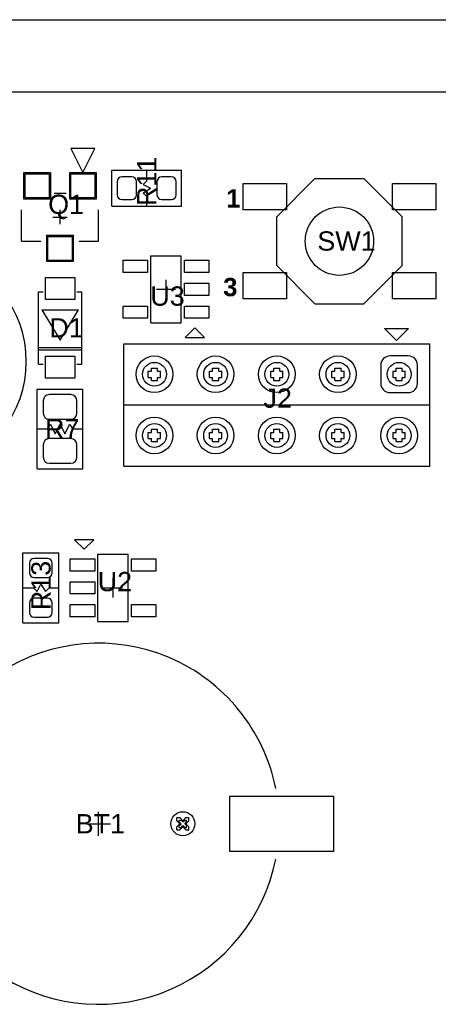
# Model space of a CAD drawing. Header units: inches. Extents: x -4 to 282, y -17 to 94.
# Tile 19 of 31: x 27 to 45, y 52 to 93. Entities that reach past the tile are written whole.
import ezdxf

# ---------------------------------------------------------------- set-up
doc = ezdxf.new("R2010")
doc.units = ezdxf.units.IN
for name, color, linetype in [('Bottom Solder', 6, 'Continuous'), ('Dimensions', 56, 'Continuous'), ('Drill Drawing', 1, 'Continuous'), ('Keep-Out Layer', 6, 'Continuous'), ('Multi-Layer', 9, 'Continuous'), ('Pad Holes', 156, 'Continuous'), ('Top Overlay', 2, 'Continuous'), ('Top Paste', 8, 'Continuous'), ('Top Solder', 216, 'Continuous')]:
    doc.layers.add(name, color=color, linetype=linetype)
doc.styles.add('Arial', font='txt', dxfattribs={"height": 0.2})
doc.styles.add('Arial_Bold', font='txt', dxfattribs={"height": 0.2})

msp = doc.modelspace()

# ---------------------------------------------------------------- linework, layer by layer
at = {"layer": 'Bottom Solder'}
for p, q in [((43.461, 79.032), (42.699, 79.032)), ((42.318, 78.651), (42.318, 77.889)), ((43.842, 77.889), (43.842, 78.651)), ((42.699, 77.508), (43.461, 77.508))]:
    msp.add_line(p, q, dxfattribs=at)
for centre, radius in [((32.92, 78.27), 0.762), ((35.46, 78.27), 0.762), ((38, 78.27), 0.762), ((40.54, 78.27), 0.762), ((32.92, 75.73), 0.762), ((35.46, 75.73), 0.762), ((38, 75.73), 0.762), ((40.54, 75.73), 0.762), ((43.08, 75.73), 0.762), ((34.1, 59.6), 0.5)]:
    msp.add_circle(centre, radius, dxfattribs=at)
for centre, start, end in [((42.699, 78.651), 90, 180), ((43.461, 78.651), 0, 90), ((42.699, 77.889), 180, 270), ((43.461, 77.889), 270, 0)]:
    msp.add_arc(centre, 0.381, start, end, dxfattribs=at)
at = {"layer": 'Dimensions'}
msp.add_line((0, 93), (82, 93), dxfattribs=at)
at = {"layer": 'Drill Drawing'}
for p, q in [((32.666, 78.143), (32.666, 78.397)), ((32.666, 78.397), (32.793, 78.397)), ((32.666, 78.143), (32.793, 78.143)), ((32.793, 78.397), (32.793, 78.524)), ((32.793, 78.524), (33.047, 78.524)), ((32.793, 78.016), (32.793, 78.143)), ((33.047, 78.397), (33.047, 78.524)), ((33.047, 78.397), (33.174, 78.397)), ((33.047, 78.143), (33.174, 78.143)), ((33.047, 78.016), (33.047, 78.143)), ((33.174, 78.143), (33.174, 78.397)), ((35.206, 78.143), (35.206, 78.397)), ((35.206, 78.397), (35.333, 78.397)), ((35.206, 78.143), (35.333, 78.143)), ((35.333, 78.397), (35.333, 78.524)), ((35.333, 78.524), (35.587, 78.524)), ((35.333, 78.016), (35.333, 78.143)), ((35.587, 78.397), (35.587, 78.524)), ((35.587, 78.397), (35.714, 78.397)), ((35.587, 78.143), (35.714, 78.143)), ((35.587, 78.016), (35.587, 78.143)), ((35.714, 78.143), (35.714, 78.397)), ((37.746, 78.143), (37.746, 78.397)), ((37.746, 78.397), (37.873, 78.397)), ((37.746, 78.143), (37.873, 78.143)), ((37.873, 78.397), (37.873, 78.524)), ((37.873, 78.524), (38.127, 78.524)), ((37.873, 78.016), (37.873, 78.143)), ((38.127, 78.397), (38.127, 78.524)), ((38.127, 78.397), (38.254, 78.397)), ((38.127, 78.143), (38.254, 78.143)), ((38.127, 78.016), (38.127, 78.143)), ((38.254, 78.143), (38.254, 78.397)), ((40.286, 78.143), (40.286, 78.397)), ((40.286, 78.397), (40.413, 78.397)), ((40.286, 78.143), (40.413, 78.143)), ((40.413, 78.397), (40.413, 78.524)), ((40.413, 78.524), (40.667, 78.524)), ((40.413, 78.016), (40.413, 78.143)), ((40.667, 78.397), (40.667, 78.524)), ((40.667, 78.397), (40.794, 78.397)), ((40.667, 78.143), (40.794, 78.143)), ((40.667, 78.016), (40.667, 78.143)), ((40.794, 78.143), (40.794, 78.397)), ((42.826, 78.143), (42.826, 78.397)), ((42.826, 78.397), (42.953, 78.397)), ((42.826, 78.143), (42.953, 78.143)), ((42.953, 78.397), (42.953, 78.524)), ((42.953, 78.524), (43.207, 78.524)), ((42.953, 78.016), (42.953, 78.143)), ((43.207, 78.397), (43.207, 78.524)), ((43.207, 78.397), (43.334, 78.397)), ((43.207, 78.143), (43.334, 78.143)), ((43.207, 78.016), (43.207, 78.143)), ((43.334, 78.143), (43.334, 78.397)), ((32.793, 78.016), (33.047, 78.016)), ((35.333, 78.016), (35.587, 78.016)), ((37.873, 78.016), (38.127, 78.016)), ((40.413, 78.016), (40.667, 78.016)), ((42.953, 78.016), (43.207, 78.016)), ((32.666, 75.603), (32.666, 75.857)), ((32.666, 75.857), (32.793, 75.857)), ((32.793, 75.857), (32.793, 75.984)), ((32.793, 75.984), (33.047, 75.984)), ((33.047, 75.857), (33.047, 75.984)), ((33.047, 75.857), (33.174, 75.857)), ((33.174, 75.603), (33.174, 75.857)), ((35.206, 75.603), (35.206, 75.857)), ((35.206, 75.857), (35.333, 75.857)), ((35.333, 75.857), (35.333, 75.984)), ((35.333, 75.984), (35.587, 75.984)), ((35.587, 75.857), (35.587, 75.984)), ((35.587, 75.857), (35.714, 75.857)), ((35.714, 75.603), (35.714, 75.857)), ((37.746, 75.603), (37.746, 75.857)), ((37.746, 75.857), (37.873, 75.857)), ((37.873, 75.857), (37.873, 75.984)), ((37.873, 75.984), (38.127, 75.984)), ((38.127, 75.857), (38.127, 75.984)), ((38.127, 75.857), (38.254, 75.857)), ((38.254, 75.603), (38.254, 75.857)), ((40.286, 75.603), (40.286, 75.857)), ((40.286, 75.857), (40.413, 75.857)), ((40.413, 75.857), (40.413, 75.984)), ((40.413, 75.984), (40.667, 75.984)), ((40.667, 75.857), (40.667, 75.984)), ((40.667, 75.857), (40.794, 75.857)), ((40.794, 75.603), (40.794, 75.857)), ((42.826, 75.603), (42.826, 75.857)), ((42.826, 75.857), (42.953, 75.857)), ((42.953, 75.857), (42.953, 75.984)), ((42.953, 75.984), (43.207, 75.984)), ((43.207, 75.857), (43.207, 75.984)), ((43.207, 75.857), (43.334, 75.857)), ((43.334, 75.603), (43.334, 75.857)), ((32.666, 75.603), (32.793, 75.603)), ((32.793, 75.476), (32.793, 75.603)), ((32.793, 75.476), (33.047, 75.476)), ((33.047, 75.603), (33.174, 75.603)), ((33.047, 75.476), (33.047, 75.603)), ((35.206, 75.603), (35.333, 75.603)), ((35.333, 75.476), (35.333, 75.603)), ((35.333, 75.476), (35.587, 75.476)), ((35.587, 75.603), (35.714, 75.603)), ((35.587, 75.476), (35.587, 75.603)), ((37.746, 75.603), (37.873, 75.603)), ((37.873, 75.476), (37.873, 75.603)), ((37.873, 75.476), (38.127, 75.476)), ((38.127, 75.603), (38.254, 75.603)), ((38.127, 75.476), (38.127, 75.603)), ((40.286, 75.603), (40.413, 75.603)), ((40.413, 75.476), (40.413, 75.603)), ((40.413, 75.476), (40.667, 75.476)), ((40.667, 75.603), (40.794, 75.603)), ((40.667, 75.476), (40.667, 75.603)), ((42.826, 75.603), (42.953, 75.603)), ((42.953, 75.476), (42.953, 75.603)), ((42.953, 75.476), (43.207, 75.476)), ((43.207, 75.603), (43.334, 75.603)), ((43.207, 75.476), (43.207, 75.603)), ((33.846, 59.727), (33.846, 59.854)), ((33.846, 59.854), (33.973, 59.854)), ((33.846, 59.727), (33.973, 59.6)), ((33.948, 59.676), (33.948, 59.752)), ((33.948, 59.752), (34.024, 59.752)), ((33.973, 59.854), (34.1, 59.727)), ((34.024, 59.752), (34.1, 59.676)), ((34.1, 59.727), (34.227, 59.854)), ((34.1, 59.676), (34.176, 59.752)), ((34.176, 59.752), (34.252, 59.752)), ((34.227, 59.854), (34.354, 59.854)), ((34.227, 59.6), (34.354, 59.727)), ((34.252, 59.676), (34.252, 59.752)), ((34.354, 59.727), (34.354, 59.854)), ((33.846, 59.473), (33.973, 59.6)), ((33.846, 59.346), (33.846, 59.473)), ((33.846, 59.346), (33.973, 59.346)), ((33.948, 59.676), (34.024, 59.6)), ((33.948, 59.524), (34.024, 59.6)), ((33.948, 59.448), (33.948, 59.524)), ((33.948, 59.448), (34.024, 59.448)), ((33.973, 59.346), (34.1, 59.473)), ((34.024, 59.448), (34.1, 59.524)), ((34.1, 59.524), (34.176, 59.448)), ((34.1, 59.473), (34.227, 59.346)), ((34.176, 59.6), (34.252, 59.676)), ((34.176, 59.6), (34.252, 59.524)), ((34.176, 59.448), (34.252, 59.448)), ((34.227, 59.6), (34.354, 59.473)), ((34.227, 59.346), (34.354, 59.346)), ((34.252, 59.448), (34.252, 59.524)), ((34.354, 59.346), (34.354, 59.473))]:
    msp.add_line(p, q, dxfattribs=at)
at = {"layer": 'Keep-Out Layer'}
msp.add_line((1, 90), (169, 90), dxfattribs=at)
at = {"layer": 'Multi-Layer'}
msp.add_circle((34.1, 59.6), 0.5, dxfattribs=at)
at = {"layer": 'Pad Holes'}
for centre, radius in [((32.92, 78.27), 0.495), ((35.46, 78.27), 0.495), ((38, 78.27), 0.495), ((40.54, 78.27), 0.495), ((43.08, 78.27), 0.495), ((32.92, 75.73), 0.495), ((35.46, 75.73), 0.495), ((38, 75.73), 0.495), ((40.54, 75.73), 0.495), ((43.08, 75.73), 0.495), ((34.1, 59.6), 0.5)]:
    msp.add_circle(centre, radius, dxfattribs=at)
at = {"layer": 'Top Overlay'}
for p, q in [((30.45, 87.65), (29.45, 87.65)), ((29.45, 87.65), (29.95, 86.65)), ((29.95, 86.65), (30.45, 87.65)), ((31.15, 85.25), (31.15, 86.75)), ((31.15, 86.75), (34.05, 86.75)), ((32.6, 86.3), (32.6, 86.75)), ((34.05, 85.25), (34.05, 86.75)), ((29.95, 86.65), (29.95, 86.65)), ((32.45, 86.15), (32.6, 86.3)), ((38, 84.816), (39.584, 86.4)), ((39.584, 86.4), (41.616, 86.4)), ((41.616, 86.4), (43.2, 84.816)), ((32.45, 86.15), (32.75, 86)), ((32.45, 85.8), (32.75, 86)), ((28.75, 85.8), (29.25, 85.8)), ((32.45, 85.8), (32.6, 85.65)), ((32.6, 85.25), (32.6, 85.65)), ((27.4, 83.8), (27.4, 85.1)), ((29, 84.5), (29, 85.1)), ((30.6, 83.8), (30.6, 85.1)), ((31.15, 85.25), (34.05, 85.25)), ((28.7, 84.8), (29.3, 84.8)), ((38, 82.784), (38, 84.816)), ((43.2, 82.784), (43.2, 84.816)), ((27.4, 83.8), (28.2, 83.8)), ((29.8, 83.8), (30.6, 83.8)), ((32.765, 80.403), (32.765, 83.197)), ((32.765, 83.197), (34.035, 83.197)), ((34.035, 80.403), (34.035, 83.197)), ((38, 82.784), (39.584, 81.2)), ((41.616, 81.2), (43.2, 82.784)), ((33.4, 81.4), (33.4, 82.2)), ((28.1, 81.69), (28.3, 81.69)), ((28.1, 78.69), (28.1, 81.69)), ((29.7, 81.69), (29.9, 81.69)), ((29.9, 78.69), (29.9, 81.69)), ((33, 81.8), (33.8, 81.8)), ((39.584, 81.2), (41.616, 81.2)), ((28.238, 80.952), (29.762, 80.952)), ((28.238, 80.952), (29, 79.682)), ((29, 79.682), (29.762, 80.952)), ((32.765, 80.403), (34.035, 80.403)), ((34.6, 80.2), (34.2, 79.8)), ((35, 79.8), (34.6, 80.2)), ((42.971, 79.668), (42.471, 80.168)), ((42.471, 80.168), (43.471, 80.168)), ((43.471, 80.168), (42.971, 79.668)), ((34.2, 79.8), (35, 79.8)), ((28.1, 79.39), (29.9, 79.39)), ((31.65, 79.54), (44.35, 79.54)), ((31.65, 77), (31.65, 79.54)), ((44.35, 77), (44.35, 79.54)), ((28.1, 79.29), (29.9, 79.29)), ((28.1, 78.69), (28.3, 78.69)), ((29.7, 78.69), (29.9, 78.69)), ((28.05, 74.35), (28.05, 77.65)), ((28.05, 77.65), (29.95, 77.65)), ((29.95, 74.35), (29.95, 77.65)), ((31.65, 77), (44.35, 77)), ((31.65, 74.46), (31.65, 77)), ((44.35, 74.46), (44.35, 77)), ((28.479, 76), (28.6, 76.2)), ((28.6, 76.2), (28.8, 75.8)), ((28.8, 75.8), (29, 76.2)), ((29, 76.2), (29.2, 75.8)), ((29.2, 75.8), (29.4, 76.2)), ((29.4, 76.2), (29.521, 76)), ((28.05, 76), (28.479, 76)), ((29.521, 76), (29.95, 76)), ((31.65, 74.46), (44.35, 74.46)), ((28.05, 74.35), (29.95, 74.35)), ((29.6, 71.4), (30, 71)), ((30.4, 71.4), (29.6, 71.4)), ((30, 71), (30.4, 71.4)), ((27.45, 70.85), (28.95, 70.85)), ((27.45, 67.95), (27.45, 70.85)), ((28.95, 67.95), (28.95, 70.85)), ((30.565, 68.003), (30.565, 70.797)), ((30.565, 70.797), (31.835, 70.797)), ((31.835, 68.003), (31.835, 70.797)), ((28.05, 69.25), (28.2, 69.55)), ((28.2, 69.55), (28.4, 69.25)), ((31.2, 69), (31.2, 69.8)), ((27.45, 69.4), (27.9, 69.4)), ((27.9, 69.4), (28.05, 69.25)), ((28.4, 69.25), (28.55, 69.4)), ((28.55, 69.4), (28.95, 69.4)), ((30.8, 69.4), (31.6, 69.4)), ((27.45, 67.95), (28.95, 67.95)), ((30.565, 68.003), (31.835, 68.003)), ((30.6, 59.1), (30.6, 60.1)), ((30.1, 59.6), (31.1, 59.6))]:
    msp.add_line(p, q, dxfattribs=at)
msp.add_circle((40.6, 83.8), 1.42, dxfattribs=at)
for centre, radius, start, end in [((22.973, 78.8), 4.627, 283.461, 76.539), ((30.6, 59.6), 7.5, 11.3099, 122.7352), ((30.6, 59.6), 7.5, 238.3925, 348.6901)]:
    msp.add_arc(centre, radius, start, end, dxfattribs=at)
at = {"layer": 'Top Paste'}
for p, q in [((27.55, 85.6), (27.55, 86.6)), ((27.55, 86.6), (28.55, 86.6)), ((28.55, 86.6), (28.55, 85.6)), ((29.45, 85.6), (29.45, 86.6)), ((29.45, 86.6), (30.45, 86.6)), ((30.45, 86.6), (30.45, 85.6)), ((31.975, 86.475), (31.575, 86.475)), ((33.625, 86.475), (33.225, 86.475)), ((31.375, 86.275), (31.375, 85.725)), ((32.175, 85.725), (32.175, 86.275)), ((33.025, 86.275), (33.025, 85.725)), ((33.825, 85.725), (33.825, 86.275)), ((36.6, 85.1), (36.6, 86.2)), ((36.6, 86.2), (38.4, 86.2)), ((38.4, 86.2), (38.4, 85.1)), ((42.8, 85.1), (42.8, 86.2)), ((42.8, 86.2), (44.6, 86.2)), ((44.6, 86.2), (44.6, 85.1)), ((28.55, 85.6), (27.55, 85.6)), ((30.45, 85.6), (29.45, 85.6)), ((31.575, 85.525), (31.975, 85.525)), ((33.225, 85.525), (33.625, 85.525)), ((38.4, 85.1), (36.6, 85.1)), ((44.6, 85.1), (42.8, 85.1)), ((28.5, 83), (28.5, 84)), ((28.5, 84), (29.5, 84)), ((29.5, 84), (29.5, 83)), ((29.5, 83), (28.5, 83)), ((31.622, 82.496), (31.622, 83.004)), ((31.622, 83.004), (32.638, 83.004)), ((32.638, 83.004), (32.638, 82.496)), ((34.162, 82.496), (34.162, 83.004)), ((34.162, 83.004), (35.178, 83.004)), ((35.178, 83.004), (35.178, 82.496)), ((28.39, 81.38), (28.39, 82.29)), ((28.39, 82.29), (29.61, 82.29)), ((29.61, 82.29), (29.61, 81.38)), ((32.638, 82.496), (31.622, 82.496)), ((35.178, 82.496), (34.162, 82.496)), ((36.6, 81.4), (36.6, 82.5)), ((36.6, 82.5), (38.4, 82.5)), ((38.4, 82.5), (38.4, 81.4)), ((42.8, 81.4), (42.8, 82.5)), ((42.8, 82.5), (44.6, 82.5)), ((44.6, 82.5), (44.6, 81.4)), ((34.162, 81.546), (34.162, 82.054)), ((34.162, 82.054), (35.178, 82.054)), ((35.178, 82.054), (35.178, 81.546)), ((35.178, 81.546), (34.162, 81.546)), ((38.4, 81.4), (36.6, 81.4)), ((44.6, 81.4), (42.8, 81.4)), ((29.61, 81.38), (28.39, 81.38)), ((31.622, 80.596), (31.622, 81.104)), ((31.622, 81.104), (32.638, 81.104)), ((32.638, 81.104), (32.638, 80.596)), ((34.162, 80.596), (34.162, 81.104)), ((34.162, 81.104), (35.178, 81.104)), ((35.178, 81.104), (35.178, 80.596)), ((32.638, 80.596), (31.622, 80.596)), ((35.178, 80.596), (34.162, 80.596)), ((28.39, 78.11), (28.39, 79.02)), ((28.39, 79.02), (29.61, 79.02)), ((29.61, 79.02), (29.61, 78.11)), ((29.61, 78.11), (28.39, 78.11)), ((29.444, 77.427), (28.556, 77.427)), ((28.3, 77.171), (28.3, 76.659)), ((29.7, 76.659), (29.7, 77.171)), ((28.556, 76.403), (29.444, 76.403)), ((28.3, 75.341), (28.3, 74.829)), ((29.444, 75.598), (28.556, 75.598)), ((29.7, 74.829), (29.7, 75.341)), ((28.556, 74.573), (29.444, 74.573)), ((27.725, 70.425), (27.725, 70.025)), ((28.475, 70.625), (27.925, 70.625)), ((28.675, 70.025), (28.675, 70.425)), ((29.422, 70.096), (29.422, 70.604)), ((29.422, 70.604), (30.438, 70.604)), ((30.438, 70.604), (30.438, 70.096)), ((31.962, 70.096), (31.962, 70.604)), ((31.962, 70.604), (32.978, 70.604)), ((32.978, 70.604), (32.978, 70.096)), ((30.438, 70.096), (29.422, 70.096)), ((32.978, 70.096), (31.962, 70.096)), ((27.925, 69.825), (28.475, 69.825)), ((29.422, 69.146), (29.422, 69.654)), ((29.422, 69.654), (30.438, 69.654)), ((30.438, 69.654), (30.438, 69.146)), ((30.438, 69.146), (29.422, 69.146)), ((27.725, 68.775), (27.725, 68.375)), ((28.475, 68.975), (27.925, 68.975)), ((28.675, 68.375), (28.675, 68.775)), ((29.422, 68.196), (29.422, 68.704)), ((29.422, 68.704), (30.438, 68.704)), ((30.438, 68.704), (30.438, 68.196)), ((31.962, 68.196), (31.962, 68.704)), ((31.962, 68.704), (32.978, 68.704)), ((32.978, 68.704), (32.978, 68.196)), ((27.925, 68.175), (28.475, 68.175)), ((30.438, 68.196), (29.422, 68.196)), ((32.978, 68.196), (31.962, 68.196)), ((36.05, 60.75), (40.35, 60.75)), ((36.05, 58.45), (36.05, 60.75)), ((40.35, 60.75), (40.35, 58.45)), ((40.35, 58.45), (36.05, 58.45))]:
    msp.add_line(p, q, dxfattribs=at)
for centre, radius, start, end in [((31.575, 86.275), 0.2, 90, 180), ((31.975, 86.275), 0.2, 0, 90), ((33.225, 86.275), 0.2, 90, 180), ((33.625, 86.275), 0.2, 0, 90), ((31.575, 85.725), 0.2, 180, 270), ((31.975, 85.725), 0.2, 270, 0), ((33.225, 85.725), 0.2, 180, 270), ((33.625, 85.725), 0.2, 270, 0), ((28.556, 77.171), 0.256, 90, 180), ((29.444, 77.171), 0.256, 0, 90), ((28.556, 76.659), 0.256, 180, 270), ((29.444, 76.659), 0.256, 270, 0), ((28.556, 75.341), 0.256, 90, 180), ((29.444, 75.341), 0.256, 0, 90), ((28.556, 74.829), 0.256, 180, 270), ((29.444, 74.829), 0.256, 270, 0), ((27.925, 70.425), 0.2, 90, 180), ((28.475, 70.425), 0.2, 0, 90), ((27.925, 70.025), 0.2, 180, 270), ((28.475, 70.025), 0.2, 270, 0), ((27.925, 68.775), 0.2, 90, 180), ((28.475, 68.775), 0.2, 0, 90), ((27.925, 68.375), 0.2, 180, 270), ((28.475, 68.375), 0.2, 270, 0)]:
    msp.add_arc(centre, radius, start, end, dxfattribs=at)
at = {"layer": 'Top Solder'}
for p, q in [((27.5, 85.55), (27.5, 86.65)), ((27.5, 86.65), (28.6, 86.65)), ((28.6, 86.65), (28.6, 85.55)), ((29.4, 85.55), (29.4, 86.65)), ((29.4, 86.65), (30.5, 86.65)), ((30.5, 86.65), (30.5, 85.55)), ((31.975, 86.475), (31.575, 86.475)), ((33.625, 86.475), (33.225, 86.475)), ((31.375, 86.275), (31.375, 85.725)), ((32.175, 85.725), (32.175, 86.275)), ((33.025, 86.275), (33.025, 85.725)), ((33.825, 85.725), (33.825, 86.275)), ((36.6, 85.1), (36.6, 86.2)), ((36.6, 86.2), (38.4, 86.2)), ((38.4, 86.2), (38.4, 85.1)), ((42.8, 85.1), (42.8, 86.2)), ((42.8, 86.2), (44.6, 86.2)), ((44.6, 86.2), (44.6, 85.1)), ((28.6, 85.55), (27.5, 85.55)), ((30.5, 85.55), (29.4, 85.55)), ((31.575, 85.525), (31.975, 85.525)), ((33.225, 85.525), (33.625, 85.525)), ((38.4, 85.1), (36.6, 85.1)), ((44.6, 85.1), (42.8, 85.1)), ((28.45, 82.95), (28.45, 84.05)), ((28.45, 84.05), (29.55, 84.05)), ((29.55, 84.05), (29.55, 82.95)), ((29.55, 82.95), (28.45, 82.95)), ((31.622, 82.496), (31.622, 83.004)), ((31.622, 83.004), (32.638, 83.004)), ((32.638, 83.004), (32.638, 82.496)), ((34.162, 82.496), (34.162, 83.004)), ((34.162, 83.004), (35.178, 83.004)), ((35.178, 83.004), (35.178, 82.496)), ((28.39, 81.38), (28.39, 82.29)), ((28.39, 82.29), (29.61, 82.29)), ((29.61, 82.29), (29.61, 81.38)), ((32.638, 82.496), (31.622, 82.496)), ((35.178, 82.496), (34.162, 82.496)), ((36.6, 81.4), (36.6, 82.5)), ((36.6, 82.5), (38.4, 82.5)), ((38.4, 82.5), (38.4, 81.4)), ((42.8, 81.4), (42.8, 82.5)), ((42.8, 82.5), (44.6, 82.5)), ((44.6, 82.5), (44.6, 81.4)), ((34.162, 81.546), (34.162, 82.054)), ((34.162, 82.054), (35.178, 82.054)), ((35.178, 82.054), (35.178, 81.546)), ((35.178, 81.546), (34.162, 81.546)), ((38.4, 81.4), (36.6, 81.4)), ((44.6, 81.4), (42.8, 81.4)), ((29.61, 81.38), (28.39, 81.38)), ((31.622, 80.596), (31.622, 81.104)), ((31.622, 81.104), (32.638, 81.104)), ((32.638, 81.104), (32.638, 80.596)), ((34.162, 80.596), (34.162, 81.104)), ((34.162, 81.104), (35.178, 81.104)), ((35.178, 81.104), (35.178, 80.596)), ((32.638, 80.596), (31.622, 80.596)), ((35.178, 80.596), (34.162, 80.596)), ((28.39, 78.11), (28.39, 79.02)), ((28.39, 79.02), (29.61, 79.02)), ((29.61, 79.02), (29.61, 78.11)), ((43.461, 79.032), (42.699, 79.032)), ((42.318, 78.651), (42.318, 77.889)), ((43.842, 77.889), (43.842, 78.651)), ((29.61, 78.11), (28.39, 78.11)), ((29.444, 77.427), (28.556, 77.427)), ((42.699, 77.508), (43.461, 77.508)), ((28.3, 77.171), (28.3, 76.659)), ((29.7, 76.659), (29.7, 77.171)), ((28.556, 76.403), (29.444, 76.403)), ((28.3, 75.341), (28.3, 74.829)), ((29.444, 75.598), (28.556, 75.598)), ((29.7, 74.829), (29.7, 75.341)), ((28.556, 74.573), (29.444, 74.573)), ((27.725, 70.425), (27.725, 70.025)), ((28.475, 70.625), (27.925, 70.625)), ((28.675, 70.025), (28.675, 70.425)), ((29.422, 70.096), (29.422, 70.604)), ((29.422, 70.604), (30.438, 70.604)), ((30.438, 70.604), (30.438, 70.096)), ((31.962, 70.096), (31.962, 70.604)), ((31.962, 70.604), (32.978, 70.604)), ((32.978, 70.604), (32.978, 70.096)), ((30.438, 70.096), (29.422, 70.096)), ((32.978, 70.096), (31.962, 70.096)), ((27.925, 69.825), (28.475, 69.825)), ((29.422, 69.146), (29.422, 69.654)), ((29.422, 69.654), (30.438, 69.654)), ((30.438, 69.654), (30.438, 69.146)), ((30.438, 69.146), (29.422, 69.146)), ((27.725, 68.775), (27.725, 68.375)), ((28.475, 68.975), (27.925, 68.975)), ((28.675, 68.375), (28.675, 68.775)), ((29.422, 68.196), (29.422, 68.704)), ((29.422, 68.704), (30.438, 68.704)), ((30.438, 68.704), (30.438, 68.196)), ((31.962, 68.196), (31.962, 68.704)), ((31.962, 68.704), (32.978, 68.704)), ((32.978, 68.704), (32.978, 68.196)), ((27.925, 68.175), (28.475, 68.175)), ((30.438, 68.196), (29.422, 68.196)), ((32.978, 68.196), (31.962, 68.196)), ((36.05, 60.75), (40.35, 60.75)), ((36.05, 58.45), (36.05, 60.75)), ((40.35, 60.75), (40.35, 58.45)), ((40.35, 58.45), (36.05, 58.45))]:
    msp.add_line(p, q, dxfattribs=at)
for centre, radius in [((32.92, 78.27), 0.762), ((35.46, 78.27), 0.762), ((38, 78.27), 0.762), ((40.54, 78.27), 0.762), ((32.92, 75.73), 0.762), ((35.46, 75.73), 0.762), ((38, 75.73), 0.762), ((40.54, 75.73), 0.762), ((43.08, 75.73), 0.762), ((34.1, 59.6), 0.5)]:
    msp.add_circle(centre, radius, dxfattribs=at)
for centre, radius, start, end in [((31.575, 86.275), 0.2, 90, 180), ((31.975, 86.275), 0.2, 0, 90), ((33.225, 86.275), 0.2, 90, 180), ((33.625, 86.275), 0.2, 0, 90), ((31.575, 85.725), 0.2, 180, 270), ((31.975, 85.725), 0.2, 270, 0), ((33.225, 85.725), 0.2, 180, 270), ((33.625, 85.725), 0.2, 270, 0), ((42.699, 78.651), 0.381, 90, 180), ((43.461, 78.651), 0.381, 0, 90), ((42.699, 77.889), 0.381, 180, 270), ((43.461, 77.889), 0.381, 270, 0), ((28.556, 77.171), 0.256, 90, 180), ((29.444, 77.171), 0.256, 0, 90), ((28.556, 76.659), 0.256, 180, 270), ((29.444, 76.659), 0.256, 270, 0), ((28.556, 75.341), 0.256, 90, 180), ((29.444, 75.341), 0.256, 0, 90), ((28.556, 74.829), 0.256, 180, 270), ((29.444, 74.829), 0.256, 270, 0), ((27.925, 70.425), 0.2, 90, 180), ((28.475, 70.425), 0.2, 0, 90), ((27.925, 70.025), 0.2, 180, 270), ((28.475, 70.025), 0.2, 270, 0), ((27.925, 68.775), 0.2, 90, 180), ((28.475, 68.775), 0.2, 0, 90), ((27.925, 68.375), 0.2, 180, 270), ((28.475, 68.375), 0.2, 270, 0)]:
    msp.add_arc(centre, radius, start, end, dxfattribs=at)

# ---------------------------------------------------------------- texts
at = {"layer": 'Top Overlay'}
for s, height, rotation, style, p in [('R11', 0.8, 90, 'Arial', (33.002, 85.261)), ('1', 0.762, 360, 'Arial_Bold', (35.901, 85.197)), ('3', 0.762, 360, 'Arial_Bold', (35.774, 81.514)), ('R13', 0.8, 90, 'Arial', (28.608, 68.472))]:
    msp.add_text(s, height=height, rotation=rotation, dxfattribs=dict(at, style=style)).set_placement(p)
at = {"layer": 'Top Overlay', "style": 'Arial'}
for s, p in [('Q1', (28.507, 84.931)), ('SW1', (39.683, 83.407)), ('U3', (32.748, 81.121)), ('D1', (28.557, 79.8)), ('J2', (37.447, 76.879)), ('R7', (28.38, 75.609)), ('U2', (30.564, 69.259)), ('BT1', (29.65, 59.201))]:
    msp.add_text(s, height=0.8, dxfattribs=at).set_placement(p)

doc.saveas('drawing.dxf')
